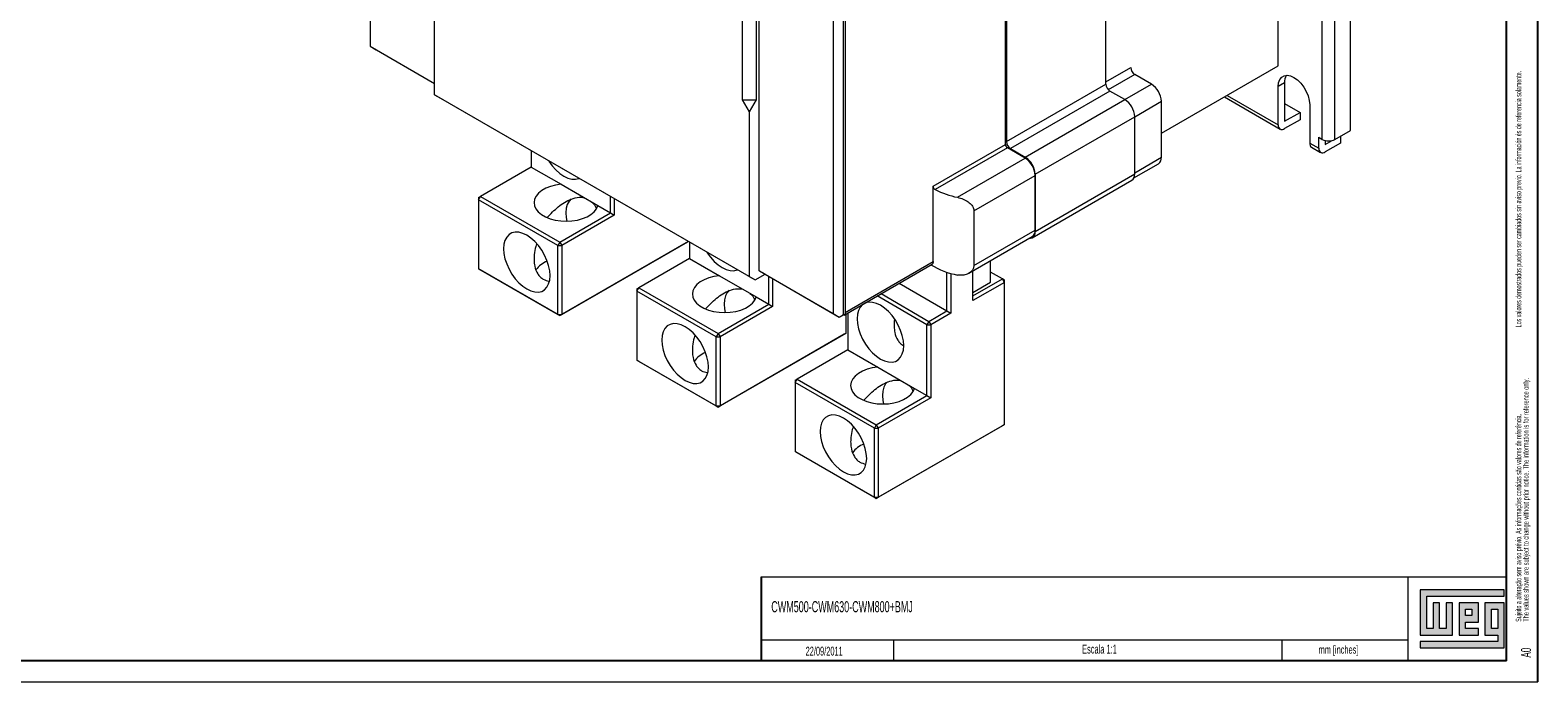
# Model space of a CAD drawing. Header units: millimetres. Extents: x 0 to 1189, y 0 to 841.
# Tile 6 of 10: x 830 to 1189, y 0 to 155. Entities that reach past the tile are written whole.
import ezdxf

# ---------------------------------------------------------------- set-up
doc = ezdxf.new("R2010")
doc.units = ezdxf.units.MM
doc.layers.add('FORMATO', color=7, linetype='Continuous')
doc.layers.add('LEGENDA', color=7, linetype='Continuous')
doc.styles.add('SLDTEXTSTYLE1', font='TXT', dxfattribs={"width": 0.605})
doc.styles.add('SLDTEXTSTYLE2', font='TXT', dxfattribs={"width": 0.569583})

# ---------------------------------------------------------------- blocks, each defined once
blk = doc.blocks.new('SW_NOTE_0')
at = {"color": 0, "linetype": 'Continuous', "lineweight": 0, "attachment_point": 1, "rotation": 90}
for s, insert, char_height, style in [('Sujeito a alteração sem aviso prévio. As informações contidas são valores de referência.                                                           Los valores demostrados pueden ser cambiados sin aviso previo. La información és de referencia solamente.', (-1.71, 0), 1.32292, 'SLDTEXTSTYLE2'), ('The values shown are subject to change without prior notice. The information is for reference only. ', (0.06, 0), 1.3229, 'SLDTEXTSTYLE1')]:
    blk.add_mtext(s, dxfattribs=dict(at, insert=insert, char_height=char_height, style=style))

msp = doc.modelspace()

# ---------------------------------------------------------------- hatches: boundary and pattern name
at = {"linetype": 'Continuous'}
msp.add_hatch(color=7, dxfattribs=at).paths.add_polyline_path([(1160.99, 21.93), (1160.99, 11.15), (1168.69, 11.15), (1168.69, 18.85), (1167.15, 18.85), (1167.15, 12.69), (1165.61, 12.69), (1165.61, 18.85), (1164.07, 18.85), (1164.07, 12.69), (1162.53, 12.69), (1162.53, 20.39), (1181.01, 20.39), (1181.01, 21.93)], flags=0)
h = msp.add_hatch(color=7, dxfattribs=at)
h.paths.add_polyline_path([(1160.99, 8.07), (1181.01, 8.07), (1181.01, 18.85), (1176.39, 18.85), (1176.39, 11.15), (1179.47, 11.15), (1179.47, 9.61), (1160.99, 9.61)], flags=0)
h.paths.add_polyline_path([(1177.93, 17.31), (1179.47, 17.31), (1179.47, 12.69), (1177.93, 12.69)], flags=0)
h = msp.add_hatch(color=7, dxfattribs=at)
h.paths.add_polyline_path([(1174.85, 12.69), (1171.77, 12.69), (1171.77, 14.23), (1174.85, 14.23), (1174.85, 18.85), (1170.23, 18.85), (1170.23, 11.15), (1174.85, 11.15)], flags=0)
h.paths.add_polyline_path([(1173.31, 15.77), (1171.77, 15.77), (1171.77, 17.31), (1173.31, 17.31)], flags=0)

# ---------------------------------------------------------------- linework, layer by layer
at = {"color": 7, "linetype": 'Continuous', "lineweight": 15}
for p, q in [((1144.337, 131.323), (1144.337, 282.111)), ((1137.643, 129.201), (1137.643, 279.989)), ((1140.66, 129.201), (1140.66, 279.989)), ((910.85, 273.319), (910.85, 151.382)), ((1003.484, 97.905), (1003.484, 219.842)), ((1023.516, 212.633), (1023.516, 87.43)), ((1021.159, 209.639), (1021.159, 87.702)), ((1023.987, 211.551), (1023.987, 87.968)), ((1062.171, 127.975), (1062.171, 209.604)), ((1062.407, 209.74), (1062.407, 128.662)), ((1127.13, 146.701), (1127.13, 183.446)), ((926.167, 139.818), (926.167, 179.012)), ((999.478, 178.335), (999.478, 138.596)), ((1002.777, 178.335), (1002.777, 138.596)), ((1086.118, 142.35), (1086.118, 173.652)), ((910.85, 151.382), (926.167, 142.54)), ((910.85, 151.382), (912.264, 150.565)), ((912.264, 150.565), (926.167, 142.539)), ((1086.118, 142.894), (1092.011, 146.296)), ((1092.954, 144.663), (1086.673, 141.037)), ((1096.961, 142.35), (1092.954, 144.663)), ((1099.318, 130.645), (1127.13, 146.701)), ((1062.407, 128.662), (1086.118, 142.35)), ((1087.061, 140.717), (1063.349, 127.029)), ((1090.597, 138.676), (1087.061, 140.717)), ((1090.597, 138.676), (1096.961, 142.35)), ((1128.666, 142.657), (1127.158, 141.786)), ((1127.158, 132.641), (1127.158, 141.786)), ((1128.666, 142.657), (1128.666, 133.512)), ((1001.127, 96.545), (926.167, 139.818)), ((926.167, 139.818), (927.582, 139.002)), ((927.582, 139.002), (1002.542, 95.728)), ((999.478, 138.596), (1001.127, 135.739)), ((999.478, 138.596), (1002.777, 138.596)), ((1002.777, 138.596), (1001.127, 135.739)), ((1066.885, 124.988), (1090.597, 138.676)), ((1092.954, 134.594), (1099.318, 138.267)), ((1099.318, 124.931), (1099.318, 138.267)), ((1114.341, 139.318), (1127.599, 131.664)), ((1114.966, 139.679), (1127.158, 132.641)), ((1128.666, 137.757), (1132.343, 135.634)), ((1134.646, 137.463), (1134.646, 128.318)), ((1001.127, 135.739), (1001.127, 96.545)), ((1069.242, 120.905), (1092.954, 134.594)), ((1092.954, 120.985), (1092.954, 134.594)), ((1128.666, 133.512), (1132.343, 135.634)), ((1132.343, 133.892), (1128.666, 131.77)), ((1132.343, 135.634), (1132.343, 133.892)), ((1136.794, 129.691), (1137.643, 129.201)), ((1136.794, 127.078), (1136.794, 129.691)), ((1140.66, 129.201), (1144.337, 131.323)), ((1141.98, 129.963), (1141.98, 128.329)), ((949.199, 126.522), (949.199, 122.597)), ((1044.965, 118.042), (1062.171, 127.975)), ((1062.642, 127.158), (1045.446, 117.231)), ((1066.885, 124.709), (1062.642, 127.158)), ((1063.349, 127.029), (1066.885, 124.988)), ((1134.646, 128.318), (1136.794, 127.078)), ((1135.088, 127.341), (1137.236, 126.101)), ((1138.303, 127.949), (1140.042, 128.953)), ((1138.303, 128.942), (1138.303, 127.949)), ((1141.98, 128.329), (1138.303, 126.207)), ((949.199, 122.597), (937.131, 115.63)), ((949.199, 122.597), (956.306, 118.494)), ((1050.757, 115.399), (1066.885, 124.709)), ((1092.761, 120.018), (1098.627, 123.404)), ((1092.954, 121.257), (1099.318, 124.931)), ((1054.659, 112.208), (1069.242, 120.626)), ((1068.552, 105.77), (1092.263, 119.458)), ((1069.242, 107.296), (1092.954, 120.985)), ((1069.242, 120.905), (1069.242, 107.296)), ((1069.242, 107.562), (1069.242, 120.626)), ((936.659, 114.814), (937.131, 115.63)), ((936.659, 115.358), (937.131, 115.63)), ((936.659, 115.358), (936.659, 114.814)), ((937.131, 115.63), (955.987, 104.745)), ((956.306, 118.494), (965.072, 113.433)), ((968.055, 111.712), (968.055, 115.637)), ((968.998, 115.093), (968.998, 111.167)), ((1044.965, 100.078), (1044.965, 118.042)), ((955.516, 103.928), (936.659, 114.814)), ((936.659, 114.814), (936.659, 98.374)), ((955.987, 104.745), (968.055, 111.712)), ((965.072, 113.433), (968.055, 111.712)), ((968.055, 111.712), (968.998, 111.167)), ((1054.659, 112.208), (1054.659, 99.143)), ((968.998, 111.167), (956.458, 103.928)), ((955.987, 104.745), (955.516, 103.928)), ((955.987, 104.745), (956.458, 103.928)), ((986.016, 104.552), (955.987, 87.217)), ((956.458, 87.489), (986.487, 104.824)), ((986.487, 104.824), (986.016, 104.552)), ((986.487, 104.824), (986.487, 104.996)), ((986.911, 104.751), (986.911, 100.826)), ((1053.41, 97.295), (1068.552, 106.036)), ((1054.659, 99.143), (1069.242, 107.562)), ((955.516, 103.928), (956.458, 103.928)), ((955.516, 87.489), (955.516, 103.928)), ((956.458, 103.928), (956.458, 87.489)), ((986.911, 100.826), (974.843, 93.859)), ((986.911, 100.826), (994.019, 96.723)), ((936.659, 98.374), (955.516, 87.489)), ((937.131, 98.102), (936.659, 98.374)), ((955.987, 87.217), (937.131, 98.102)), ((1002.542, 95.728), (1004.899, 97.089)), ((1003.484, 97.905), (1021.159, 87.702)), ((1004.899, 97.089), (1003.484, 97.905)), ((1004.899, 97.089), (1022.573, 86.886)), ((1023.711, 87.357), (1044.693, 99.47)), ((1023.987, 87.968), (1044.965, 100.078)), ((1048.241, 88.338), (1048.241, 97.549)), ((1049.184, 97.265), (1049.184, 87.794)), ((1054.44, 90.828), (1054.44, 97.889)), ((1058.635, 95.182), (1058.635, 100.311)), ((1061.44, 95.958), (1058.635, 97.577)), ((974.372, 93.043), (974.843, 93.859)), ((974.372, 93.587), (974.843, 93.859)), ((974.372, 93.587), (974.372, 93.043)), ((974.843, 93.859), (993.699, 82.974)), ((994.019, 96.723), (1002.785, 91.663)), ((1001.127, 96.545), (1002.542, 95.728)), ((1005.767, 89.941), (1005.767, 96.587)), ((1006.71, 96.043), (1006.71, 89.396)), ((1036.825, 94.928), (1048.241, 88.338)), ((1054.44, 91.917), (1061.44, 95.958)), ((1054.44, 92.76), (1058.635, 95.182)), ((1061.912, 95.141), (1054.44, 90.828)), ((1061.912, 95.141), (1061.44, 95.958)), ((1061.912, 95.686), (1061.44, 95.958)), ((1061.912, 95.141), (1061.912, 95.686)), ((1061.912, 61.282), (1061.912, 95.141)), ((993.228, 82.158), (974.372, 93.043)), ((974.372, 93.043), (974.372, 76.603)), ((993.699, 82.974), (1005.767, 89.941)), ((1002.785, 91.663), (1005.767, 89.941)), ((1005.767, 89.941), (1006.71, 89.396)), ((1043.48, 85.045), (1031.593, 91.907)), ((1032.536, 92.452), (1043.951, 85.862)), ((955.516, 87.489), (956.458, 87.489)), ((955.516, 87.489), (955.987, 87.217)), ((955.987, 87.217), (956.458, 87.489)), ((1006.71, 89.396), (994.171, 82.158)), ((1021.159, 87.702), (1022.573, 86.886)), ((1022.573, 86.886), (1023.516, 87.43)), ((1024.199, 83.053), (1024.199, 87.639)), ((1024.624, 87.884), (1024.624, 79.055)), ((1043.951, 85.862), (1048.241, 88.338)), ((1049.184, 87.794), (1044.423, 85.045)), ((1048.241, 88.338), (1049.184, 87.794)), ((993.699, 82.974), (993.228, 82.158)), ((993.699, 82.974), (994.171, 82.158)), ((1023.728, 82.781), (993.699, 65.446)), ((994.171, 65.718), (1024.199, 83.053)), ((1024.199, 83.053), (1023.728, 82.781)), ((1043.951, 85.862), (1043.48, 85.045)), ((1043.48, 85.045), (1044.423, 85.045)), ((1043.48, 68.17), (1043.48, 85.045)), ((1043.951, 85.862), (1044.423, 85.045)), ((1044.423, 85.045), (1044.423, 67.625)), ((993.228, 82.158), (994.171, 82.158)), ((993.228, 65.718), (993.228, 82.158)), ((994.171, 82.158), (994.171, 65.718)), ((1024.624, 79.055), (1012.556, 72.089)), ((1024.624, 79.055), (1031.731, 74.952)), ((974.372, 76.603), (993.228, 65.718)), ((974.843, 76.331), (974.372, 76.603)), ((993.699, 65.446), (974.843, 76.331)), ((1012.084, 71.272), (1012.556, 72.089)), ((1012.084, 71.816), (1012.556, 72.089)), ((1012.556, 72.089), (1031.412, 61.203)), ((1031.731, 74.952), (1040.497, 69.892)), ((1012.084, 71.816), (1012.084, 71.272)), ((1030.94, 60.387), (1012.084, 71.272)), ((1012.084, 71.272), (1012.084, 54.832)), ((1040.497, 69.892), (1043.48, 68.17)), ((993.228, 65.718), (994.171, 65.718)), ((993.228, 65.718), (993.699, 65.446)), ((993.699, 65.446), (994.171, 65.718)), ((1031.412, 61.203), (1043.48, 68.17)), ((1044.423, 67.625), (1031.883, 60.387)), ((1043.48, 68.17), (1044.423, 67.625)), ((1031.412, 61.203), (1030.94, 60.387)), ((1031.412, 61.203), (1031.883, 60.387)), ((1031.883, 43.947), (1061.912, 61.282)), ((1061.912, 61.282), (1061.44, 61.01)), ((1030.94, 60.387), (1031.883, 60.387)), ((1030.94, 43.947), (1030.94, 60.387)), ((1061.44, 61.01), (1031.412, 43.675)), ((1031.883, 60.387), (1031.883, 43.947)), ((1012.084, 54.832), (1030.94, 43.947)), ((1012.556, 54.56), (1012.084, 54.832)), ((1031.412, 43.675), (1012.556, 54.56)), ((1030.94, 43.947), (1031.883, 43.947)), ((1030.94, 43.947), (1031.412, 43.675)), ((1031.412, 43.675), (1031.883, 43.947))]:
    msp.add_line(p, q, dxfattribs=at)
at = {"color": 7, "linetype": 'Continuous', "lineweight": 0}
for p, q in [((1181.01, 21.93), (1160.99, 21.93)), ((1160.99, 21.93), (1160.99, 11.15)), ((1181.01, 20.39), (1181.01, 21.93)), ((1162.53, 20.39), (1181.01, 20.39)), ((1162.53, 12.69), (1162.53, 20.39)), ((1165.61, 18.85), (1164.07, 18.85)), ((1164.07, 18.85), (1164.07, 12.69)), ((1165.61, 12.69), (1165.61, 18.85)), ((1168.69, 18.85), (1167.15, 18.85)), ((1167.15, 18.85), (1167.15, 12.69)), ((1168.69, 11.15), (1168.69, 18.85)), ((1174.85, 18.85), (1170.23, 18.85)), ((1170.23, 18.85), (1170.23, 11.15)), ((1174.85, 14.23), (1174.85, 18.85)), ((1181.01, 18.85), (1176.39, 18.85)), ((1176.39, 18.85), (1176.39, 11.15)), ((1181.01, 8.07), (1181.01, 18.85)), ((1171.77, 17.31), (1173.31, 17.31)), ((1171.77, 15.77), (1171.77, 17.31)), ((1173.31, 15.77), (1171.77, 15.77)), ((1173.31, 17.31), (1173.31, 15.77)), ((1177.93, 12.69), (1177.93, 17.31)), ((1177.93, 17.31), (1179.47, 17.31)), ((1179.47, 17.31), (1179.47, 12.69)), ((1160.99, 11.15), (1168.69, 11.15)), ((1164.07, 12.69), (1162.53, 12.69)), ((1167.15, 12.69), (1165.61, 12.69)), ((1170.23, 11.15), (1174.85, 11.15)), ((1171.77, 14.23), (1174.85, 14.23)), ((1171.77, 12.69), (1171.77, 14.23)), ((1174.85, 12.69), (1171.77, 12.69)), ((1174.85, 11.15), (1174.85, 12.69)), ((1176.39, 11.15), (1179.47, 11.15)), ((1179.47, 12.69), (1177.93, 12.69)), ((1179.47, 11.15), (1179.47, 9.61)), ((1035.524, 10.02), (1035.524, 5)), ((1128, 10.026), (1128, 5)), ((1160.99, 9.61), (1160.99, 8.07)), ((1179.47, 9.61), (1160.99, 9.61)), ((1160.99, 8.07), (1181.01, 8.07))]:
    msp.add_line(p, q, dxfattribs=at)
at = {"color": 7, "linetype": 'Continuous', "lineweight": 15, "flags": 128}
for points in [[(1127.158, 141.786), (1127.251, 142.694), (1127.528, 143.448), (1127.974, 144.01), (1128.567, 144.353), (1129.277, 144.458), (1130.069, 144.321), (1130.902, 143.948), (1131.735, 143.359), (1132.526, 142.582), (1133.236, 141.657), (1133.829, 140.631), (1134.275, 139.553), (1134.552, 138.48), (1134.646, 137.463)], [(953.289, 124.161), (953.405, 123.979), (954.196, 122.883), (955.071, 121.907), (956.003, 121.08), (956.965, 120.427), (957.927, 119.969), (958.86, 119.719), (959.735, 119.685), (960.526, 119.868), (960.641, 119.917)], [(956.306, 118.494), (955.004, 118.304), (953.78, 117.986), (952.67, 117.549), (951.71, 117.007), (950.929, 116.377), (950.352, 115.677), (949.994, 114.93), (949.869, 114.158), (949.98, 113.385), (950.323, 112.636), (950.887, 111.933), (951.656, 111.297), (952.605, 110.749), (953.706, 110.305), (954.925, 109.979), (956.223, 109.781), (957.561, 109.717), (958.898, 109.79), (960.193, 109.996), (961.405, 110.33), (962.497, 110.78), (963.436, 111.334), (964.193, 111.975), (964.744, 112.682), (965.072, 113.433)], [(958.681, 115.032), (958.202, 114.5), (957.794, 113.725), (957.544, 112.793), (957.46, 111.731), (957.544, 110.571), (957.703, 109.719)], [(942.611, 103.158), (942.695, 101.999), (942.945, 100.778), (943.353, 99.532), (943.907, 98.299), (944.59, 97.116), (945.38, 96.02), (946.256, 95.044), (947.188, 94.217), (948.15, 93.564), (949.112, 93.106), (950.044, 92.857), (950.919, 92.823), (951.71, 93.006), (952.393, 93.4), (952.947, 93.993), (953.355, 94.768), (953.605, 95.701), (953.689, 96.763), (953.605, 97.922), (953.355, 99.144), (952.947, 100.39), (952.393, 101.623), (951.71, 102.805), (950.919, 103.901), (950.044, 104.878), (949.112, 105.705), (948.15, 106.357), (947.188, 106.815), (946.256, 107.065), (945.38, 107.099), (944.59, 106.916), (943.907, 106.522), (943.353, 105.928), (942.945, 105.153), (942.695, 104.22), (942.611, 103.158)], [(991.002, 102.39), (991.117, 102.208), (991.908, 101.112), (992.783, 100.136), (993.716, 99.309), (994.678, 98.656), (995.639, 98.198), (996.572, 97.948), (997.447, 97.914), (998.238, 98.097), (998.354, 98.146)], [(994.019, 96.723), (992.717, 96.534), (991.492, 96.215), (990.383, 95.779), (989.423, 95.237), (988.642, 94.606), (988.064, 93.906), (987.707, 93.159), (987.582, 92.387), (987.692, 91.615), (988.035, 90.865), (988.599, 90.162), (989.368, 89.526), (990.318, 88.978), (991.419, 88.534), (992.637, 88.208), (993.935, 88.01), (995.274, 87.947), (996.611, 88.019), (997.905, 88.225), (999.117, 88.559), (1000.21, 89.009), (1001.149, 89.564), (1001.905, 90.204), (1002.456, 90.911), (1002.785, 91.663)], [(996.393, 93.261), (995.915, 92.729), (995.507, 91.955), (995.257, 91.022), (995.173, 89.96), (995.257, 88.8), (995.415, 87.948)], [(1026.851, 86.479), (1026.935, 85.32), (1027.185, 84.099), (1027.593, 82.853), (1028.147, 81.62), (1028.83, 80.437), (1029.62, 79.341), (1030.496, 78.365), (1031.428, 77.538), (1032.39, 76.885), (1033.352, 76.427), (1034.284, 76.177), (1035.159, 76.144), (1035.95, 76.326), (1036.633, 76.721), (1037.187, 77.314), (1037.595, 78.089), (1037.845, 79.022), (1037.929, 80.084), (1037.845, 81.243), (1037.595, 82.465), (1037.187, 83.711), (1036.633, 84.944), (1035.95, 86.126), (1035.159, 87.222), (1034.284, 88.198), (1033.352, 89.025), (1032.39, 89.678), (1031.428, 90.136), (1030.496, 90.386), (1029.62, 90.42), (1028.83, 90.237), (1028.147, 89.843), (1027.593, 89.249), (1027.185, 88.474), (1026.935, 87.541), (1026.851, 86.479)], [(1023.987, 87.968), (1023.969, 87.766), (1023.915, 87.593), (1023.828, 87.455), (1023.711, 87.357), (1023.568, 87.304), (1023.405, 87.298), (1023.314, 87.313)], [(980.323, 81.387), (980.407, 80.228), (980.657, 79.007), (981.065, 77.761), (981.619, 76.528), (982.302, 75.345), (983.093, 74.249), (983.968, 73.273), (984.901, 72.446), (985.862, 71.794), (986.824, 71.336), (987.757, 71.086), (988.632, 71.052), (989.423, 71.235), (990.105, 71.629), (990.659, 72.223), (991.067, 72.997), (991.317, 73.93), (991.401, 74.992), (991.317, 76.152), (991.067, 77.373), (990.659, 78.619), (990.105, 79.852), (989.423, 81.034), (988.632, 82.13), (987.757, 83.107), (986.824, 83.934), (985.862, 84.586), (984.901, 85.044), (983.968, 85.294), (983.093, 85.328), (982.302, 85.145), (981.619, 84.751), (981.065, 84.157), (980.657, 83.382), (980.407, 82.45), (980.323, 81.387)], [(1031.731, 74.952), (1030.429, 74.763), (1029.204, 74.445), (1028.095, 74.008), (1027.135, 73.466), (1026.354, 72.835), (1025.776, 72.135), (1025.419, 71.388), (1025.294, 70.616), (1025.404, 69.844), (1025.747, 69.094), (1026.312, 68.391), (1027.081, 67.755), (1028.03, 67.207), (1029.131, 66.763), (1030.349, 66.437), (1031.648, 66.239), (1032.986, 66.176), (1034.323, 66.248), (1035.617, 66.454), (1036.83, 66.788), (1037.922, 67.239), (1038.861, 67.793), (1039.618, 68.433), (1040.169, 69.14), (1040.497, 69.892)], [(1034.106, 71.49), (1033.627, 70.959), (1033.219, 70.184), (1032.969, 69.251), (1032.885, 68.189), (1032.969, 67.03), (1033.127, 66.177)], [(1018.036, 59.617), (1018.12, 58.457), (1018.37, 57.236), (1018.778, 55.99), (1019.332, 54.757), (1020.014, 53.575), (1020.805, 52.478), (1021.68, 51.502), (1022.613, 50.675), (1023.575, 50.023), (1024.537, 49.565), (1025.469, 49.315), (1026.344, 49.281), (1027.135, 49.464), (1027.818, 49.858), (1028.372, 50.452), (1028.78, 51.227), (1029.03, 52.159), (1029.114, 53.221), (1029.03, 54.381), (1028.78, 55.602), (1028.372, 56.848), (1027.818, 58.081), (1027.135, 59.263), (1026.344, 60.359), (1025.469, 61.336), (1024.537, 62.163), (1023.575, 62.815), (1022.613, 63.273), (1021.68, 63.523), (1020.805, 63.557), (1020.014, 63.374), (1019.332, 62.98), (1018.778, 62.386), (1018.37, 61.611), (1018.12, 60.679), (1018.036, 59.617)]]:
    msp.add_lwpolyline(points, dxfattribs=at)
at = {"color": 7, "linetype": 'Continuous', "lineweight": 15}
for centre, radius, start, end in [((1094.058, 146.389), 2.049, 182.60544, 237.39468), ((1131.829, 142.818), 3.167, 148.86093, 182.91291), ((1088.165, 142.443), 2.049, 182.6049, 237.39523), ((1094.2, 138.035), 5.123, 2.60565, 57.3943), ((1087.836, 134.361), 5.123, 2.60554, 57.39441), ((1128.077, 132.492), 0.932, 170.78596, 309.20329), ((1063.194, 128.021), 1.025, 182.60454, 237.39497), ((1064.454, 128.755), 2.049, 182.6049, 237.39523), ((1135.661, 128.189), 1.023, 172.74103, 235.94679), ((1137.714, 126.929), 0.932, 170.78596, 309.20329), ((1139.151, 132.112), 3.279, 242.60958, 297.39048), ((1064.125, 120.672), 5.123, 2.60554, 57.39441), ((1064.125, 120.394), 5.123, 2.60547, 57.39451), ((1097.632, 124.774), 1.693, 306.00597, 5.30622), ((1091.34, 120.795), 1.625, 304.62362, 6.68857), ((1054.476, 134.787), 19.742, 242.78207, 259.14236), ((1067.827, 107.053), 1.435, 270.02396, 9.74194), ((1067.628, 107.373), 1.625, 304.62362, 6.68853), ((955.023, 94.781), 5.756, 110.29805, 144.71571), ((1054.113, 115.121), 18.537, 238.49758, 259.5712), ((992.736, 73.01), 5.756, 110.29811, 144.71565), ((1030.448, 51.239), 5.756, 110.29788, 144.71613)]:
    msp.add_arc(centre, radius, start, end, dxfattribs=at)
for points, knots in [([(953.014, 110.635), (953.118, 110.735), (953.651, 111.248), (954.599, 112.261), (955.99, 113.452), (957.527, 114.479), (959.254, 115.229), (960.763, 115.492), (961.613, 115.333), (961.862, 115.287)], [0, 0, 0, 0, 0.0395613, 0.2032815, 0.371242, 0.5423882, 0.7199331, 0.9180113, 1, 1, 1, 1]), ([(1045.446, 117.231), (1045.391, 117.267), (1045.281, 117.337), (1045.137, 117.511), (1045.029, 117.71), (1044.973, 117.896), (1044.967, 118), (1044.965, 118.042)], [0, 0, 0, 0, 0.2146374, 0.4292876, 0.6438165, 0.8584003, 1, 1, 1, 1]), ([(1050.757, 115.399), (1051.209, 115.277), (1052.112, 115.034), (1053.31, 114.357), (1054.155, 113.59), (1054.595, 112.849), (1054.64, 112.396), (1054.659, 112.208)], [0, 0, 0, 0, 0.24831897, 0.49622927, 0.71024678, 0.879584, 1, 1, 1, 1]), ([(963.601, 114.283), (963.762, 114.158), (964.281, 113.755), (964.533, 113.09), (964.707, 112.633)], [0, 0, 0, 0, 0.3111159, 1, 1, 1, 1]), ([(950.492, 104.308), (950.414, 104.1), (950.101, 103.267), (949.904, 101.919), (949.841, 100.347), (950.029, 98.762), (950.534, 97.406), (951.317, 96.417), (952.184, 95.711), (952.978, 95.524), (953.456, 95.411)], [0, 0, 0, 0, 0.0571264, 0.2284373, 0.3504298, 0.4753127, 0.6631433, 0.756338, 0.8532862, 1, 1, 1, 1]), ([(1044.965, 100.078), (1044.953, 99.963), (1044.931, 99.734), (1044.815, 99.533), (1044.711, 99.494), (1044.685, 99.485)], [0, 0, 0, 0, 0.4295947, 0.8591911, 1, 1, 1, 1]), ([(1054.659, 99.143), (1054.623, 98.886), (1054.553, 98.374), (1053.989, 97.647), (1053.107, 97.075), (1051.954, 96.757), (1051.148, 96.847), (1050.757, 96.89)], [0, 0, 0, 0, 0.1655465, 0.3303026, 0.5560319, 0.784885, 1, 1, 1, 1]), ([(990.726, 88.864), (990.83, 88.964), (991.363, 89.477), (992.311, 90.49), (993.702, 91.681), (995.239, 92.708), (996.966, 93.458), (998.475, 93.721), (999.326, 93.562), (999.575, 93.516)], [0, 0, 0, 0, 0.0395612, 0.2032814, 0.3712419, 0.5423882, 0.7199331, 0.9180109, 1, 1, 1, 1]), ([(1001.313, 92.512), (1001.475, 92.387), (1001.994, 91.984), (1002.246, 91.319), (1002.419, 90.862)], [0, 0, 0, 0, 0.3111159, 1, 1, 1, 1]), ([(1035.758, 86.318), (1035.733, 86.193), (1035.619, 85.607), (1035.627, 84.551), (1035.796, 82.971), (1036.3, 81.6), (1037.1, 80.642), (1037.568, 80.164), (1037.889, 80.06), (1037.907, 80.054)], [0, 0, 0, 0, 0.0497729, 0.23363589, 0.42185544, 0.70494697, 0.84540714, 0.9915232, 1, 1, 1, 1]), ([(988.205, 82.537), (988.127, 82.329), (987.814, 81.496), (987.617, 80.149), (987.553, 78.576), (987.741, 76.992), (988.246, 75.635), (989.03, 74.646), (989.896, 73.94), (990.69, 73.753), (991.168, 73.64)], [0, 0, 0, 0, 0.05712637, 0.22843732, 0.35042967, 0.47531285, 0.66314367, 0.75633761, 0.85328615, 1, 1, 1, 1]), ([(1028.439, 67.093), (1028.542, 67.193), (1029.075, 67.706), (1030.023, 68.719), (1031.415, 69.91), (1032.952, 70.937), (1034.678, 71.687), (1036.188, 71.95), (1037.038, 71.791), (1037.287, 71.745)], [0, 0, 0, 0, 0.0395613, 0.2032813, 0.3712418, 0.5423881, 0.7199331, 0.9180109, 1, 1, 1, 1]), ([(1039.026, 70.741), (1039.187, 70.616), (1039.706, 70.213), (1039.958, 69.549), (1040.131, 69.091)], [0, 0, 0, 0, 0.3111159, 1, 1, 1, 1]), ([(1025.917, 60.767), (1025.839, 60.558), (1025.526, 59.725), (1025.329, 58.378), (1025.266, 56.805), (1025.454, 55.221), (1025.958, 53.864), (1026.742, 52.875), (1027.609, 52.169), (1028.402, 51.982), (1028.88, 51.869)], [0, 0, 0, 0, 0.0571264, 0.2284373, 0.3504297, 0.4753129, 0.6631437, 0.7563384, 0.8532861, 1, 1, 1, 1])]:
    msp.add_open_spline(points, degree=3, knots=knots, dxfattribs=at)
at = {"layer": 'FORMATO'}
for p, q in [((1189, 0), (1189, 841)), ((1181.524, 5), (1181.524, 831)), ((1004, 25), (1004, 5)), ((1181.524, 5), (22.524, 5))]:
    msp.add_line(p, q, dxfattribs=at)
at = {"layer": 'FORMATO', "lineweight": 0}
for p, q in [((1004, 25), (1181.524, 25)), ((1158, 25), (1158, 5)), ((1004, 10.02), (1035.524, 10.02)), ((1035.524, 10.02), (1158, 10.028)), ((0, 0), (1189, 0))]:
    msp.add_line(p, q, dxfattribs=at)

# ---------------------------------------------------------------- block references
at = {"color": 7, "linetype": 'Continuous', "lineweight": 0}
msp.add_blockref('SW_NOTE_0', (1185.448, 14.305), dxfattribs=at)

# ---------------------------------------------------------------- texts
at = {"layer": 'FORMATO', "insert": (1136.779, 8.619), "char_height": 1.9, "attachment_point": 1, "style": 'SLDTEXTSTYLE1'}
msp.add_mtext('mm [inches]', dxfattribs=at)
at = {"layer": 'LEGENDA', "attachment_point": 1, "style": 'SLDTEXTSTYLE1'}
for s, insert, char_height in [('CWM500-CWM630-CWM800+BMJ', (1006.388, 19.216), 2.64583), ('22/09/2011', (1014.565, 8.375), 2.1167), ('Escala 1:1', (1080.442, 8.851), 2.1167)]:
    msp.add_mtext(s, dxfattribs=dict(at, insert=insert, char_height=char_height))
at = {"layer": 'LEGENDA', "insert": (1184.983, 5.232), "char_height": 2.3813, "attachment_point": 1, "rotation": 90, "style": 'SLDTEXTSTYLE1'}
msp.add_mtext(' A0', dxfattribs=at)

doc.saveas('drawing.dxf')
